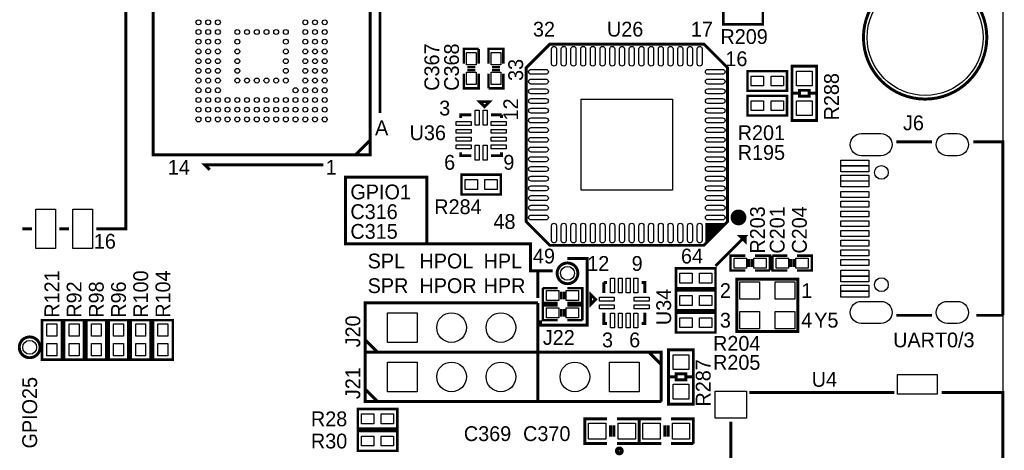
# Model space of a CAD drawing. Extents: x 0 to 83, y 0 to 145.
# Tile 8 of 9: x 29 to 80, y 93 to 115. Entities that reach past the tile are written whole.
import ezdxf
from ezdxf.enums import TextEntityAlignment as Align

# ---------------------------------------------------------------- set-up
doc = ezdxf.new("R2010")
doc.units = 0
for name, color, linetype in [('BG_OUTLINE', 7, 'CONTINUOUS'), ('BG_SILKSCREEN_TOP', 7, 'CONTINUOUS'), ('PG_SILKSCREEN_TOP', 7, 'CONTINUOUS'), ('PIN_TOP', 12, 'CONTINUOUS'), ('RD_SILKSCREEN_TOP', 7, 'CONTINUOUS')]:
    doc.layers.add(name, color=color, linetype=linetype)

msp = doc.modelspace()

# ---------------------------------------------------------------- linework, layer by layer
at = {"layer": 'BG_OUTLINE'}
msp.add_lwpolyline([(1.999996, 139.999974), (78.068424, 139.999974, -0.414214), (80.06842, 137.999978), (80.06842, 1.999996, -0.414214), (78.068424, 0), (1.999996, 0, -0.414214), (0, 1.999996), (0, 56.291734)], format="xyb", dxfattribs=at)
at = {"layer": 'BG_SILKSCREEN_TOP', "const_width": 0.1524}
for points in [[(56.134, 101.981), (55.753, 101.981), (55.753, 103.378), (50.419, 103.378), (50.419, 106.807), (46.228, 106.807), (46.228, 103.378), (50.419, 103.378)], [(65.278, 102.235), (66.802, 103.759), (66.548, 103.759), (66.802, 103.505), (66.802, 103.759)], [(57.658, 102.616), (58.674, 102.616), (58.674, 99.187), (56.261, 99.187), (56.261, 99.441)], [(56.134, 100.584), (56.134, 101.981), (56.896, 101.981)]]:
    msp.add_lwpolyline(points, dxfattribs=at)
at = {"layer": 'PG_SILKSCREEN_TOP'}
for points, const_width in [([(33.401, 104.14), (34.925, 104.14), (34.925, 121.92)], 0.1524), ([(47.498, 107.95), (47.498, 118.11), (36.322, 118.11), (36.322, 107.95), (47.498, 107.95)], 0.1524), ([(48.006, 110.109), (48.006, 115.951), (48.26, 115.697)], 0.1524), ([(65.679066, 115.68938), (67.711066, 115.68938), (67.711066, 114.67338), (65.679066, 114.67338), (65.679066, 115.68938)], 0.127), ([(63.45682, 103.296466), (56.75122, 103.296466), (55.53202, 104.515666), (55.53202, 112.440466), (56.75122, 113.659666), (64.67602, 113.659666), (65.89522, 112.440466), (65.89522, 104.515666), (64.67602, 103.296466), (63.45682, 103.296466)], 0.1524), ([(52.324, 112.649), (52.324, 113.411), (53.086, 113.411)], 0.127), ([(53.086, 113.411), (53.086, 112.649)], 0.127), ([(53.594, 112.649), (53.594, 113.411), (54.356, 113.411), (54.356, 112.649)], 0.127), ([(52.9082, 112.4712), (52.5018, 112.4712)], 0.127), ([(53.7718, 112.4712), (54.1782, 112.4712)], 0.127), ([(69.215, 109.728), (69.215, 112.522), (70.485, 112.522), (70.485, 109.728), (69.215, 109.728)], 0.1524), ([(53.086, 112.141), (53.086, 111.379), (52.324, 111.379), (52.324, 112.141)], 0.127), ([(52.9082, 112.3188), (52.5018, 112.3188)], 0.127), ([(53.594, 111.379), (53.594, 112.141)], 0.127), ([(54.356, 112.141), (54.356, 111.379), (53.594, 111.379)], 0.127), ([(53.7718, 112.3188), (54.1782, 112.3188)], 0.127), ([(68.961, 111.252), (66.929, 111.252), (66.929, 112.268), (68.961, 112.268), (68.961, 111.252)], 0.127), ([(68.961, 109.982), (66.929, 109.982), (66.929, 110.998), (68.961, 110.998), (68.961, 109.982)], 0.127), ([(69.2658, 111.125), (69.596, 111.125), (69.596, 110.9726), (70.104, 110.9726), (70.104, 111.2774), (69.596, 111.2774), (69.596, 111.125)], 0.1524), ([(70.104, 111.125), (70.485, 111.125)], 0.1524), ([(53.6448, 110.6932), (53.1368, 110.6932), (53.3908, 110.4392), (53.6448, 110.6932)], 0.1524), ([(52.1589, 109.855), (52.1589, 110.0201), (52.705, 110.0201)], 0.1524), ([(53.721, 110.0201), (54.2671, 110.0201)], 0.1524), ([(54.2671, 110.0201), (54.2671, 109.855)], 0.1524), ([(46.736, 107.95), (47.498, 108.712)], 0.1524), ([(76.41844, 108.629958), (74.58964, 108.629958)], 0.1524), ([(80.06842, 99.690174), (80.06842, 108.629958), (78.55204, 108.629958)], 0.1524), ([(52.705, 107.9119), (52.1589, 107.9119), (52.1589, 108.077)], 0.1524), ([(54.2671, 108.077), (54.2671, 107.9119), (53.721, 107.9119)], 0.1524), ([(45.085, 107.442), (38.989, 107.442), (39.243, 107.188)], 0.1524), ([(54.229, 105.918), (52.197, 105.918), (52.197, 106.934), (54.229, 106.934), (54.229, 105.918)], 0.127), ([(65.59042, 104.363266), (64.82842, 103.601266), (64.82842, 104.210866), (64.98082, 104.363266), (65.74282, 104.363266), (65.89522, 104.515666)], 0.1524), ([(64.82842, 104.210866), (64.98082, 104.363266), (64.82842, 104.363266), (64.82842, 103.906066), (65.28562, 104.363266)], 0.1524), ([(65.13322, 104.363266), (64.82842, 104.058466)], 0.1524), ([(65.43802, 104.363266), (64.82842, 103.753666)], 0.1524), ([(29.591, 104.14), (30.099, 104.14)], 0.1524), ([(31.496, 104.14), (32.004, 104.14)], 0.1524), ([(64.82842, 103.601266), (64.82842, 103.448866), (64.67602, 103.296466)], 0.1524), ([(66.80962, 102.001066), (66.04762, 102.001066), (66.04762, 102.763066), (66.80962, 102.763066)], 0.127), ([(66.98742, 102.178866), (66.98742, 102.585266)], 0.127), ([(67.13982, 102.178866), (67.13982, 102.585266)], 0.127), ([(67.31762, 102.763066), (68.07962, 102.763066), (68.07962, 102.001066)], 0.127), ([(68.20662, 102.763066), (68.96862, 102.763066)], 0.127), ([(68.96862, 102.001066), (68.20662, 102.001066), (68.20662, 102.763066)], 0.127), ([(69.14642, 102.585266), (69.14642, 102.178866)], 0.127), ([(69.29882, 102.585266), (69.29882, 102.178866)], 0.127), ([(69.47662, 102.763066), (70.23862, 102.763066), (70.23862, 102.001066), (69.47662, 102.001066)], 0.127), ([(65.278, 101.092), (63.246, 101.092), (63.246, 102.108), (65.278, 102.108), (65.278, 101.092)], 0.127), ([(68.07962, 102.001066), (67.31762, 102.001066)], 0.127), ([(59.5249, 101.3841), (59.69, 101.3841)], 0.1524), ([(59.5249, 100.838), (59.5249, 101.3841)], 0.1524), ([(61.468, 101.3841), (61.6331, 101.3841), (61.6331, 100.838)], 0.1524), ([(69.5198, 99.0346), (69.5198, 101.5492), (66.3702, 101.5492), (66.3702, 98.8568), (69.5198, 98.8568), (69.5198, 99.0346)], 0.1524), ([(56.388, 101.092), (57.15, 101.092)], 0.127), ([(57.15, 100.33), (56.388, 100.33), (56.388, 101.092)], 0.127), ([(57.3278, 100.9142), (57.3278, 100.5078)], 0.127), ([(57.4802, 100.9142), (57.4802, 100.5078)], 0.127), ([(57.658, 101.092), (58.42, 101.092), (58.42, 100.33), (57.658, 100.33)], 0.127), ([(65.278, 99.949), (63.246, 99.949), (63.246, 100.965), (65.278, 100.965), (65.278, 99.949)], 0.127), ([(56.134, 97.79), (47.244, 97.79), (47.244, 100.33), (48.514, 100.33)], 0.1524), ([(47.244, 100.33), (47.244, 97.79)], 0.150114), ([(48.514, 100.33), (56.134, 100.33)], 0.1524), ([(56.134, 100.33), (56.134, 97.79)], 0.1524), ([(58.8518, 100.7618), (58.8518, 100.2538), (59.1058, 100.5078), (58.8518, 100.7618)], 0.1524), ([(57.15, 99.441), (56.388, 99.441), (56.388, 100.203), (57.15, 100.203)], 0.127), ([(57.3278, 99.6188), (57.3278, 100.0252)], 0.127), ([(57.4802, 99.6188), (57.4802, 100.0252)], 0.127), ([(57.658, 100.203), (58.42, 100.203), (58.42, 99.441)], 0.127), ([(59.69, 99.2759), (59.5249, 99.2759), (59.5249, 99.822)], 0.1524), ([(61.6331, 99.822), (61.6331, 99.2759), (61.468, 99.2759)], 0.1524), ([(65.278, 98.806), (63.246, 98.806), (63.246, 99.822), (65.278, 99.822), (65.278, 98.806)], 0.127), ([(31.623, 99.441), (31.623, 97.409), (30.607, 97.409), (30.607, 99.441), (31.623, 99.441)], 0.127), ([(31.75, 97.409), (31.75, 99.441), (32.766, 99.441), (32.766, 97.409), (31.75, 97.409)], 0.127), ([(32.893, 97.409), (32.893, 99.441), (33.909, 99.441), (33.909, 97.409), (32.893, 97.409)], 0.127), ([(34.036, 97.409), (34.036, 99.441), (35.052, 99.441), (35.052, 97.409), (34.036, 97.409)], 0.127), ([(35.179, 97.409), (35.179, 99.441), (36.195, 99.441), (36.195, 97.409), (35.179, 97.409)], 0.127), ([(36.322, 97.409), (36.322, 99.441), (37.338, 99.441), (37.338, 97.409), (36.322, 97.409)], 0.127), ([(58.42, 99.441), (57.658, 99.441)], 0.127), ([(74.58964, 99.690174), (76.41844, 99.690174)], 0.1524), ([(78.70444, 99.690174), (80.06842, 99.690174)], 0.1524), ([(47.244, 98.425), (47.879, 97.79)], 0.1524), ([(56.134, 95.25), (47.244, 95.25), (47.244, 97.79), (48.514, 97.79)], 0.1524), ([(47.244, 97.79), (47.244, 95.25)], 0.150114), ([(48.514, 97.79), (56.134, 97.79)], 0.1524), ([(56.134, 97.79), (56.134, 95.25)], 0.1524), ([(56.134, 97.79), (62.484, 97.79), (62.484, 95.25)], 0.1524), ([(56.134, 95.25), (56.134, 97.79)], 0.1524), ([(62.484, 97.155), (61.849, 97.79)], 0.1524), ([(62.484, 95.25), (62.484, 97.79)], 0.150114), ([(62.865, 95.123), (62.865, 97.917), (64.135, 97.917), (64.135, 95.123), (62.865, 95.123)], 0.1524), ([(62.9158, 96.52), (63.246, 96.52), (63.246, 96.3676), (63.754, 96.3676), (63.754, 96.6724), (63.246, 96.6724), (63.246, 96.52)], 0.1524), ([(63.754, 96.52), (64.135, 96.52)], 0.1524), ([(47.244, 95.885), (47.879, 95.25)], 0.1524), ([(62.484, 95.25), (56.134, 95.25)], 0.1524), ([(67.017646, 95.715074), (74.485246, 95.715074)], 0.1524), ([(76.923646, 95.715074), (80.06842, 95.715074), (80.06842, 80.814926), (76.923646, 80.814926)], 0.1524), ([(48.895, 93.853), (46.863, 93.853), (46.863, 94.869), (48.895, 94.869), (48.895, 93.853)], 0.127), ([(59.69, 93.091), (58.547, 93.091), (58.547, 94.361), (59.69, 94.361)], 0.1524), ([(60.198, 94.361), (61.341, 94.361), (61.341, 93.091)], 0.1524), ([(62.484, 93.091), (61.341, 93.091), (61.341, 94.361), (62.484, 94.361)], 0.1524), ([(62.992, 94.361), (64.135, 94.361), (64.135, 93.091)], 0.1524), ([(66.068448, 91.0082), (66.068448, 94.2086)], 0.1524), ([(48.895, 92.71), (46.863, 92.71), (46.863, 93.726), (48.895, 93.726), (48.895, 92.71)], 0.127), ([(59.8678, 93.4466), (59.8678, 94.0308)], 0.1524), ([(60.0456, 93.4466), (60.0456, 94.0308)], 0.1524), ([(62.6618, 93.4466), (62.6618, 94.0308)], 0.1524), ([(62.8396, 93.4466), (62.8396, 94.0308)], 0.1524), ([(61.341, 93.091), (60.198, 93.091)], 0.1524), ([(64.135, 93.091), (62.992, 93.091)], 0.1524)]:
    msp.add_lwpolyline(points, dxfattribs=dict(at, const_width=const_width))
for points, const_width in [([(79.243428, 114.000026, 1), (72.893428, 114.000026, 1), (79.243428, 114.000026)], 0.1524), ([(66.662808, 104.732074, -1), (66.256408, 104.732074, -1), (66.662808, 104.732074)], 0.4064), ([(58.191908, 101.854, 1), (57.124092, 101.854, 1), (58.191908, 101.854)], 0.1524), ([(30.505908, 98.044, 1), (29.438092, 98.044, 1), (30.505908, 98.044)], 0.1524), ([(60.452, 92.71, 1), (60.198, 92.71, 1), (60.452, 92.71)], 0.199898)]:
    msp.add_lwpolyline(points, format="xyb", dxfattribs=dict(at, const_width=const_width))
at = {"layer": 'PIN_TOP'}
for points in [[(52.451, 113.2205), (52.959, 113.2205), (52.959, 112.5855), (52.451, 112.5855)], [(54.229, 112.5855), (53.721, 112.5855), (53.721, 113.2205), (54.229, 113.2205)], [(52.451, 112.2045), (52.959, 112.2045), (52.959, 111.5695), (52.451, 111.5695)], [(54.229, 111.5695), (53.721, 111.5695), (53.721, 112.2045), (54.229, 112.2045)], [(70.2564, 111.506), (69.4436, 111.506), (69.4436, 112.268), (70.2564, 112.268)], [(67.7545, 112.014), (67.7545, 111.506), (67.1195, 111.506), (67.1195, 112.014)], [(68.7705, 112.014), (68.7705, 111.506), (68.1355, 111.506), (68.1355, 112.014)], [(63.06312, 110.827566), (63.06312, 106.128566), (58.36412, 106.128566), (58.36412, 110.827566)], [(67.7545, 110.744), (67.7545, 110.236), (67.1195, 110.236), (67.1195, 110.744)], [(68.7705, 110.744), (68.7705, 110.236), (68.1355, 110.236), (68.1355, 110.744)], [(70.2564, 109.982), (69.4436, 109.982), (69.4436, 110.744), (70.2564, 110.744)], [(52.911248, 109.485176), (52.911248, 110.247176), (53.114448, 110.247176), (53.114448, 109.485176)], [(53.311298, 109.485176), (53.311298, 110.247176), (53.514498, 110.247176), (53.514498, 109.485176)], [(51.931824, 109.667802), (52.693824, 109.667802), (52.693824, 109.464602), (51.931824, 109.464602)], [(53.732176, 109.667802), (54.494176, 109.667802), (54.494176, 109.464602), (53.732176, 109.464602)], [(51.931824, 109.267752), (52.693824, 109.267752), (52.693824, 109.064552), (51.931824, 109.064552)], [(53.732176, 109.267752), (54.494176, 109.267752), (54.494176, 109.064552), (53.732176, 109.064552)], [(51.931824, 108.867702), (52.693824, 108.867702), (52.693824, 108.664502), (51.931824, 108.664502)], [(53.732176, 108.867702), (54.494176, 108.867702), (54.494176, 108.664502), (53.732176, 108.664502)], [(51.931824, 108.467652), (52.693824, 108.467652), (52.693824, 108.264452), (51.931824, 108.264452)], [(52.911248, 107.684824), (52.911248, 108.446824), (53.114448, 108.446824), (53.114448, 107.684824)], [(53.311298, 107.684824), (53.311298, 108.446824), (53.514498, 108.446824), (53.514498, 107.684824)], [(53.732176, 108.467652), (54.494176, 108.467652), (54.494176, 108.264452), (53.732176, 108.264452)], [(73.16851, 107.382564), (71.72071, 107.382564), (71.72071, 107.687364), (73.16851, 107.687364)], [(73.16851, 107.08259), (71.72071, 107.08259), (71.72071, 107.38739), (73.16851, 107.38739)], [(53.0225, 106.68), (53.0225, 106.172), (52.3875, 106.172), (52.3875, 106.68)], [(54.0385, 106.68), (54.0385, 106.172), (53.4035, 106.172), (53.4035, 106.68)], [(73.16851, 106.60761), (71.72071, 106.60761), (71.72071, 106.91241), (73.16851, 106.91241)], [(73.16851, 106.307636), (71.72071, 106.307636), (71.72071, 106.612436), (73.16851, 106.612436)], [(73.16851, 105.757726), (71.72071, 105.757726), (71.72071, 106.062526), (73.16851, 106.062526)], [(73.16851, 105.2576), (71.72071, 105.2576), (71.72071, 105.5624), (73.16851, 105.5624)], [(30.2895, 103.124), (30.2895, 105.156), (31.3055, 105.156), (31.3055, 103.124)], [(32.1945, 103.124), (32.1945, 105.156), (33.2105, 105.156), (33.2105, 103.124)], [(73.16851, 104.757728), (71.72071, 104.757728), (71.72071, 105.062528), (73.16851, 105.062528)], [(73.16851, 104.257602), (71.72071, 104.257602), (71.72071, 104.562402), (73.16851, 104.562402)], [(73.16851, 103.75773), (71.72071, 103.75773), (71.72071, 104.06253), (73.16851, 104.06253)], [(73.16851, 103.257604), (71.72071, 103.257604), (71.72071, 103.562404), (73.16851, 103.562404)], [(73.16851, 102.757732), (71.72071, 102.757732), (71.72071, 103.062532), (73.16851, 103.062532)], [(66.87312, 102.636066), (66.87312, 102.128066), (66.23812, 102.128066), (66.23812, 102.636066)], [(67.88912, 102.636066), (67.88912, 102.128066), (67.25412, 102.128066), (67.25412, 102.636066)], [(68.39712, 102.128066), (68.39712, 102.636066), (69.03212, 102.636066), (69.03212, 102.128066)], [(69.41312, 102.128066), (69.41312, 102.636066), (70.04812, 102.636066), (70.04812, 102.128066)], [(73.16851, 102.257606), (71.72071, 102.257606), (71.72071, 102.562406), (73.16851, 102.562406)], [(73.16851, 101.707696), (71.72071, 101.707696), (71.72071, 102.012496), (73.16851, 102.012496)], [(59.877198, 100.849176), (59.877198, 101.611176), (60.080398, 101.611176), (60.080398, 100.849176)], [(60.277248, 100.849176), (60.277248, 101.611176), (60.480448, 101.611176), (60.480448, 100.849176)], [(60.677298, 100.849176), (60.677298, 101.611176), (60.880498, 101.611176), (60.880498, 100.849176)], [(61.077348, 100.849176), (61.077348, 101.611176), (61.280548, 101.611176), (61.280548, 100.849176)], [(64.0715, 101.854), (64.0715, 101.346), (63.4365, 101.346), (63.4365, 101.854)], [(65.0875, 101.854), (65.0875, 101.346), (64.4525, 101.346), (64.4525, 101.854)], [(66.5226, 101.4095), (67.5386, 101.4095), (67.5386, 100.5205), (66.5226, 100.5205)], [(69.3674, 100.5205), (68.3514, 100.5205), (68.3514, 101.4095), (69.3674, 101.4095)], [(73.16851, 101.407722), (71.72071, 101.407722), (71.72071, 101.712522), (73.16851, 101.712522)], [(56.5785, 100.457), (56.5785, 100.965), (57.2135, 100.965), (57.2135, 100.457)], [(57.5945, 100.457), (57.5945, 100.965), (58.2295, 100.965), (58.2295, 100.457)], [(73.16851, 100.932742), (71.72071, 100.932742), (71.72071, 101.237542), (73.16851, 101.237542)], [(73.16851, 100.632768), (71.72071, 100.632768), (71.72071, 100.937568), (73.16851, 100.937568)], [(60.059824, 100.428298), (59.297824, 100.428298), (59.297824, 100.631498), (60.059824, 100.631498)], [(61.860176, 100.428298), (61.098176, 100.428298), (61.098176, 100.631498), (61.860176, 100.631498)], [(64.0715, 100.711), (64.0715, 100.203), (63.4365, 100.203), (63.4365, 100.711)], [(65.0875, 100.711), (65.0875, 100.203), (64.4525, 100.203), (64.4525, 100.711)], [(57.2135, 100.076), (57.2135, 99.568), (56.5785, 99.568), (56.5785, 100.076)], [(58.2295, 100.076), (58.2295, 99.568), (57.5945, 99.568), (57.5945, 100.076)], [(60.059824, 100.028248), (59.297824, 100.028248), (59.297824, 100.231448), (60.059824, 100.231448)], [(61.860176, 100.028248), (61.098176, 100.028248), (61.098176, 100.231448), (61.860176, 100.231448)], [(67.5386, 98.9965), (66.5226, 98.9965), (66.5226, 99.8855), (67.5386, 99.8855)], [(68.3514, 99.8855), (69.3674, 99.8855), (69.3674, 98.9965), (68.3514, 98.9965)], [(48.387, 98.298), (48.387, 99.822), (49.911, 99.822), (49.911, 98.298)], [(59.877198, 99.048824), (59.877198, 99.810824), (60.080398, 99.810824), (60.080398, 99.048824)], [(60.277248, 99.048824), (60.277248, 99.810824), (60.480448, 99.810824), (60.480448, 99.048824)], [(60.677298, 99.048824), (60.677298, 99.810824), (60.880498, 99.810824), (60.880498, 99.048824)], [(61.077348, 99.048824), (61.077348, 99.810824), (61.280548, 99.810824), (61.280548, 99.048824)], [(64.0715, 99.568), (64.0715, 99.06), (63.4365, 99.06), (63.4365, 99.568)], [(65.0875, 99.568), (65.0875, 99.06), (64.4525, 99.06), (64.4525, 99.568)], [(30.861, 99.2505), (31.369, 99.2505), (31.369, 98.6155), (30.861, 98.6155)], [(32.512, 98.6155), (32.004, 98.6155), (32.004, 99.2505), (32.512, 99.2505)], [(33.655, 98.6155), (33.147, 98.6155), (33.147, 99.2505), (33.655, 99.2505)], [(34.798, 98.6155), (34.29, 98.6155), (34.29, 99.2505), (34.798, 99.2505)], [(35.941, 98.6155), (35.433, 98.6155), (35.433, 99.2505), (35.941, 99.2505)], [(37.084, 98.6155), (36.576, 98.6155), (36.576, 99.2505), (37.084, 99.2505)], [(30.861, 98.2345), (31.369, 98.2345), (31.369, 97.5995), (30.861, 97.5995)], [(32.512, 97.5995), (32.004, 97.5995), (32.004, 98.2345), (32.512, 98.2345)], [(33.655, 97.5995), (33.147, 97.5995), (33.147, 98.2345), (33.655, 98.2345)], [(34.798, 97.5995), (34.29, 97.5995), (34.29, 98.2345), (34.798, 98.2345)], [(35.941, 97.5995), (35.433, 97.5995), (35.433, 98.2345), (35.941, 98.2345)], [(37.084, 97.5995), (36.576, 97.5995), (36.576, 98.2345), (37.084, 98.2345)], [(63.9064, 96.901), (63.0936, 96.901), (63.0936, 97.663), (63.9064, 97.663)], [(48.387, 95.758), (48.387, 97.282), (49.911, 97.282), (49.911, 95.758)], [(61.341, 97.282), (61.341, 95.758), (59.817, 95.758), (59.817, 97.282)], [(76.684378, 95.631), (74.652378, 95.631), (74.652378, 96.647), (76.684378, 96.647)], [(63.9064, 95.377), (63.0936, 95.377), (63.0936, 96.139), (63.9064, 96.139)], [(66.868548, 94.387924), (65.268348, 94.387924), (65.268348, 95.784924), (66.868548, 95.784924)], [(47.6885, 94.615), (47.6885, 94.107), (47.0535, 94.107), (47.0535, 94.615)], [(48.7045, 94.615), (48.7045, 94.107), (48.0695, 94.107), (48.0695, 94.615)], [(59.6265, 94.1324), (59.6265, 93.3196), (58.7375, 93.3196), (58.7375, 94.1324)], [(61.1505, 94.1324), (61.1505, 93.3196), (60.2615, 93.3196), (60.2615, 94.1324)], [(62.4205, 94.1324), (62.4205, 93.3196), (61.5315, 93.3196), (61.5315, 94.1324)], [(63.9445, 94.1324), (63.9445, 93.3196), (63.0555, 93.3196), (63.0555, 94.1324)], [(47.6885, 93.472), (47.6885, 92.964), (47.0535, 92.964), (47.0535, 93.472)], [(48.7045, 93.472), (48.7045, 92.964), (48.0695, 92.964), (48.0695, 93.472)]]:
    msp.add_lwpolyline(points, close=True, dxfattribs=at)
for points in [[(56.836564, 112.646968), (56.836564, 113.408968, -1), (57.090564, 113.408968), (57.090564, 112.646968, -1)], [(57.33669, 112.646968), (57.33669, 113.408968, -1), (57.59069, 113.408968), (57.59069, 112.646968, -1)], [(57.836562, 112.646968), (57.836562, 113.408968, -1), (58.090562, 113.408968), (58.090562, 112.646968, -1)], [(58.336688, 112.646968), (58.336688, 113.408968, -1), (58.590688, 113.408968), (58.590688, 112.646968, -1)], [(58.83656, 112.646968), (58.83656, 113.408968, -1), (59.09056, 113.408968), (59.09056, 112.646968, -1)], [(59.336686, 112.646968), (59.336686, 113.408968, -1), (59.590686, 113.408968), (59.590686, 112.646968, -1)], [(59.836558, 112.646968), (59.836558, 113.408968, -1), (60.090558, 113.408968), (60.090558, 112.646968, -1)], [(60.336684, 112.646968), (60.336684, 113.408968, -1), (60.590684, 113.408968), (60.590684, 112.646968, -1)], [(60.836556, 112.646968), (60.836556, 113.408968, -1), (61.090556, 113.408968), (61.090556, 112.646968, -1)], [(61.336682, 112.646968), (61.336682, 113.408968, -1), (61.590682, 113.408968), (61.590682, 112.646968, -1)], [(61.836554, 112.646968), (61.836554, 113.408968, -1), (62.090554, 113.408968), (62.090554, 112.646968, -1)], [(62.33668, 112.646968), (62.33668, 113.408968, -1), (62.59068, 113.408968), (62.59068, 112.646968, -1)], [(62.836552, 112.646968), (62.836552, 113.408968, -1), (63.090552, 113.408968), (63.090552, 112.646968, -1)], [(63.336678, 112.646968), (63.336678, 113.408968, -1), (63.590678, 113.408968), (63.590678, 112.646968, -1)], [(63.83655, 112.646968), (63.83655, 113.408968, -1), (64.09055, 113.408968), (64.09055, 112.646968, -1)], [(64.336676, 112.646968), (64.336676, 113.408968, -1), (64.590676, 113.408968), (64.590676, 112.646968, -1)], [(56.544718, 112.101122), (55.782718, 112.101122, -1), (55.782718, 112.355122), (56.544718, 112.355122, -1)], [(64.882522, 112.355122), (65.644522, 112.355122, -1), (65.644522, 112.101122), (64.882522, 112.101122, -1)], [(56.544718, 111.600996), (55.782718, 111.600996, -1), (55.782718, 111.854996), (56.544718, 111.854996, -1)], [(64.882522, 111.854996), (65.644522, 111.854996, -1), (65.644522, 111.600996), (64.882522, 111.600996, -1)], [(56.544718, 111.101124), (55.782718, 111.101124, -1), (55.782718, 111.355124), (56.544718, 111.355124, -1)], [(64.882522, 111.355124), (65.644522, 111.355124, -1), (65.644522, 111.101124), (64.882522, 111.101124, -1)], [(56.544718, 110.600998), (55.782718, 110.600998, -1), (55.782718, 110.854998), (56.544718, 110.854998, -1)], [(64.882522, 110.854998), (65.644522, 110.854998, -1), (65.644522, 110.600998), (64.882522, 110.600998, -1)], [(56.544718, 110.101126), (55.782718, 110.101126, -1), (55.782718, 110.355126), (56.544718, 110.355126, -1)], [(64.882522, 110.355126), (65.644522, 110.355126, -1), (65.644522, 110.101126), (64.882522, 110.101126, -1)], [(56.544718, 109.601), (55.782718, 109.601, -1), (55.782718, 109.855), (56.544718, 109.855, -1)], [(64.882522, 109.855), (65.644522, 109.855, -1), (65.644522, 109.601), (64.882522, 109.601, -1)], [(56.544718, 109.101128), (55.782718, 109.101128, -1), (55.782718, 109.355128), (56.544718, 109.355128, -1)], [(64.882522, 109.355128), (65.644522, 109.355128, -1), (65.644522, 109.101128), (64.882522, 109.101128, -1)], [(72.780398, 109.051598), (73.796398, 109.051598, -1), (73.796398, 107.908598), (72.780398, 107.908598, -1)], [(77.214476, 109.051598), (77.722476, 109.051598, -1), (77.722476, 107.908598), (77.214476, 107.908598, -1)], [(56.544718, 108.601002), (55.782718, 108.601002, -1), (55.782718, 108.855002), (56.544718, 108.855002, -1)], [(64.882522, 108.855002), (65.644522, 108.855002, -1), (65.644522, 108.601002), (64.882522, 108.601002, -1)], [(56.544718, 108.10113), (55.782718, 108.10113, -1), (55.782718, 108.35513), (56.544718, 108.35513, -1)], [(64.882522, 108.35513), (65.644522, 108.35513, -1), (65.644522, 108.10113), (64.882522, 108.10113, -1)], [(56.544718, 107.601004), (55.782718, 107.601004, -1), (55.782718, 107.855004), (56.544718, 107.855004, -1)], [(64.882522, 107.855004), (65.644522, 107.855004, -1), (65.644522, 107.601004), (64.882522, 107.601004, -1)], [(56.544718, 107.101132), (55.782718, 107.101132, -1), (55.782718, 107.355132), (56.544718, 107.355132, -1)], [(64.882522, 107.355132), (65.644522, 107.355132, -1), (65.644522, 107.101132), (64.882522, 107.101132, -1)], [(56.544718, 106.601006), (55.782718, 106.601006, -1), (55.782718, 106.855006), (56.544718, 106.855006, -1)], [(64.882522, 106.855006), (65.644522, 106.855006, -1), (65.644522, 106.601006), (64.882522, 106.601006, -1)], [(56.544718, 106.101134), (55.782718, 106.101134, -1), (55.782718, 106.355134), (56.544718, 106.355134, -1)], [(64.882522, 106.355134), (65.644522, 106.355134, -1), (65.644522, 106.101134), (64.882522, 106.101134, -1)], [(56.544718, 105.601008), (55.782718, 105.601008, -1), (55.782718, 105.855008), (56.544718, 105.855008, -1)], [(64.882522, 105.855008), (65.644522, 105.855008, -1), (65.644522, 105.601008), (64.882522, 105.601008, -1)], [(56.544718, 105.101136), (55.782718, 105.101136, -1), (55.782718, 105.355136), (56.544718, 105.355136, -1)], [(64.882522, 105.355136), (65.644522, 105.355136, -1), (65.644522, 105.101136), (64.882522, 105.101136, -1)], [(56.544718, 104.60101), (55.782718, 104.60101, -1), (55.782718, 104.85501), (56.544718, 104.85501, -1)], [(56.836564, 103.547164), (56.836564, 104.309164, -1), (57.090564, 104.309164), (57.090564, 103.547164, -1)], [(57.33669, 103.547164), (57.33669, 104.309164, -1), (57.59069, 104.309164), (57.59069, 103.547164, -1)], [(57.836562, 103.547164), (57.836562, 104.309164, -1), (58.090562, 104.309164), (58.090562, 103.547164, -1)], [(58.336688, 103.547164), (58.336688, 104.309164, -1), (58.590688, 104.309164), (58.590688, 103.547164, -1)], [(58.83656, 103.547164), (58.83656, 104.309164, -1), (59.09056, 104.309164), (59.09056, 103.547164, -1)], [(59.336686, 103.547164), (59.336686, 104.309164, -1), (59.590686, 104.309164), (59.590686, 103.547164, -1)], [(59.836558, 103.547164), (59.836558, 104.309164, -1), (60.090558, 104.309164), (60.090558, 103.547164, -1)], [(60.336684, 103.547164), (60.336684, 104.309164, -1), (60.590684, 104.309164), (60.590684, 103.547164, -1)], [(60.836556, 103.547164), (60.836556, 104.309164, -1), (61.090556, 104.309164), (61.090556, 103.547164, -1)], [(61.336682, 103.547164), (61.336682, 104.309164, -1), (61.590682, 104.309164), (61.590682, 103.547164, -1)], [(61.836554, 103.547164), (61.836554, 104.309164, -1), (62.090554, 104.309164), (62.090554, 103.547164, -1)], [(62.33668, 103.547164), (62.33668, 104.309164, -1), (62.59068, 104.309164), (62.59068, 103.547164, -1)], [(62.836552, 103.547164), (62.836552, 104.309164, -1), (63.090552, 104.309164), (63.090552, 103.547164, -1)], [(63.336678, 103.547164), (63.336678, 104.309164, -1), (63.590678, 104.309164), (63.590678, 103.547164, -1)], [(63.83655, 103.547164), (63.83655, 104.309164, -1), (64.09055, 104.309164), (64.09055, 103.547164, -1)], [(64.336676, 103.547164), (64.336676, 104.309164, -1), (64.590676, 104.309164), (64.590676, 103.547164, -1)], [(64.882522, 104.85501), (65.644522, 104.85501, -1), (65.644522, 104.60101), (64.882522, 104.60101, -1)], [(72.780398, 100.411534), (73.796398, 100.411534, -1), (73.796398, 99.268534), (72.780398, 99.268534, -1)], [(77.214476, 100.411534), (77.722476, 100.411534, -1), (77.722476, 99.268534), (77.214476, 99.268534, -1)]]:
    msp.add_lwpolyline(points, format="xyb", close=True, dxfattribs=at)
for centre, radius in [((76.068428, 114.000026), 2.9845), ((38.66007, 114.78006), 0.127), ((39.159942, 114.78006), 0.127), ((39.660068, 114.78006), 0.127), ((44.159932, 114.78006), 0.127), ((44.660058, 114.78006), 0.127), ((45.15993, 114.78006), 0.127), ((38.66007, 114.279934), 0.127), ((39.159942, 114.279934), 0.127), ((39.660068, 114.279934), 0.127), ((40.660066, 114.279934), 0.127), ((41.159938, 114.279934), 0.127), ((41.660064, 114.279934), 0.127), ((42.159936, 114.279934), 0.127), ((42.660062, 114.279934), 0.127), ((43.159934, 114.279934), 0.127), ((44.159932, 114.279934), 0.127), ((44.660058, 114.279934), 0.127), ((45.15993, 114.279934), 0.127), ((38.66007, 113.780062), 0.127), ((39.159942, 113.780062), 0.127), ((39.660068, 113.780062), 0.127), ((40.660066, 113.780062), 0.127), ((43.159934, 113.780062), 0.127), ((44.159932, 113.780062), 0.127), ((44.660058, 113.780062), 0.127), ((45.15993, 113.780062), 0.127), ((38.66007, 113.279936), 0.127), ((39.159942, 113.279936), 0.127), ((39.660068, 113.279936), 0.127), ((40.660066, 113.279936), 0.127), ((43.159934, 113.279936), 0.127), ((44.159932, 113.279936), 0.127), ((44.660058, 113.279936), 0.127), ((45.15993, 113.279936), 0.127), ((38.66007, 112.780064), 0.127), ((39.159942, 112.780064), 0.127), ((39.660068, 112.780064), 0.127), ((40.660066, 112.780064), 0.127), ((43.159934, 112.780064), 0.127), ((44.159932, 112.780064), 0.127), ((44.660058, 112.780064), 0.127), ((45.15993, 112.780064), 0.127), ((38.66007, 112.279938), 0.127), ((39.159942, 112.279938), 0.127), ((39.660068, 112.279938), 0.127), ((40.660066, 112.279938), 0.127), ((43.159934, 112.279938), 0.127), ((44.159932, 112.279938), 0.127), ((44.660058, 112.279938), 0.127), ((45.15993, 112.279938), 0.127), ((38.66007, 111.780066), 0.127), ((39.159942, 111.780066), 0.127), ((39.660068, 111.780066), 0.127), ((40.660066, 111.780066), 0.127), ((41.159938, 111.780066), 0.127), ((41.660064, 111.780066), 0.127), ((42.159936, 111.780066), 0.127), ((42.660062, 111.780066), 0.127), ((43.159934, 111.780066), 0.127), ((44.159932, 111.780066), 0.127), ((44.660058, 111.780066), 0.127), ((45.15993, 111.780066), 0.127), ((38.66007, 111.27994), 0.127), ((39.159942, 111.27994), 0.127), ((39.660068, 111.27994), 0.127), ((43.66006, 111.27994), 0.127), ((44.159932, 111.27994), 0.127), ((44.660058, 111.27994), 0.127), ((45.15993, 111.27994), 0.127), ((38.66007, 110.780068), 0.127), ((39.159942, 110.780068), 0.127), ((39.660068, 110.780068), 0.127), ((40.15994, 110.780068), 0.127), ((40.660066, 110.780068), 0.127), ((41.159938, 110.780068), 0.127), ((41.660064, 110.780068), 0.127), ((42.159936, 110.780068), 0.127), ((42.660062, 110.780068), 0.127), ((43.159934, 110.780068), 0.127), ((43.66006, 110.780068), 0.127), ((44.159932, 110.780068), 0.127), ((44.660058, 110.780068), 0.127), ((45.15993, 110.780068), 0.127), ((38.66007, 110.279942), 0.127), ((39.159942, 110.279942), 0.127), ((39.660068, 110.279942), 0.127), ((40.15994, 110.279942), 0.127), ((40.660066, 110.279942), 0.127), ((41.159938, 110.279942), 0.127), ((41.660064, 110.279942), 0.127), ((42.159936, 110.279942), 0.127), ((42.660062, 110.279942), 0.127), ((43.159934, 110.279942), 0.127), ((43.66006, 110.279942), 0.127), ((44.159932, 110.279942), 0.127), ((44.660058, 110.279942), 0.127), ((45.15993, 110.279942), 0.127), ((38.66007, 109.78007), 0.127), ((39.159942, 109.78007), 0.127), ((39.660068, 109.78007), 0.127), ((40.15994, 109.78007), 0.127), ((40.660066, 109.78007), 0.127), ((41.159938, 109.78007), 0.127), ((41.660064, 109.78007), 0.127), ((42.159936, 109.78007), 0.127), ((42.660062, 109.78007), 0.127), ((43.159934, 109.78007), 0.127), ((43.66006, 109.78007), 0.127), ((44.159932, 109.78007), 0.127), ((44.660058, 109.78007), 0.127), ((45.15993, 109.78007), 0.127), ((73.818496, 107.050078), 0.3556), ((57.658, 101.854), 0.3556), ((73.818496, 101.270054), 0.3556), ((51.689, 99.06), 0.762), ((54.229, 99.06), 0.762), ((29.972, 98.044), 0.3556), ((51.689, 96.52), 0.762), ((54.229, 96.52), 0.762), ((58.039, 96.52), 0.762)]:
    msp.add_circle(centre, radius, dxfattribs=at)

# ---------------------------------------------------------------- texts
at = {"layer": 'BG_SILKSCREEN_TOP'}
for s, p in [('SPL', (47.371, 102.108)), ('HPOL', (50.038, 102.108)), ('HPL', (53.34, 102.108)), ('SPR', (47.371, 100.838)), ('HPOR', (50.038, 100.838)), ('HPR', (53.34, 100.838)), ('UART0/3', (74.422, 98.044))]:
    msp.add_text(s, height=0.762, dxfattribs=at).set_placement(p)
at = {"layer": 'PG_SILKSCREEN_TOP'}
for s, p in [('32', (55.88, 114.046)), ('17', (64.008, 114.046)), ('16', (65.786, 112.522)), ('3', (51.054, 109.982)), ('A', (47.752, 108.966)), ('6', (51.308, 107.188)), ('9', (54.356, 107.188)), ('14', (37.084, 106.934)), ('1', (45.212, 106.934)), ('48', (53.848, 104.14)), ('16', (33.274, 103.124)), ('49', (55.88, 102.362)), ('64', (63.5, 102.362)), ('12', (58.674, 101.981)), ('9', (60.96, 101.981)), ('3', (59.436, 98.044)), ('6', (60.833, 98.044))]:
    msp.add_text(s, height=0.762, dxfattribs=at).set_placement(p)
for s, p in [('33', (55.372, 111.76)), ('12', (55.118, 109.728))]:
    msp.add_text(s, height=0.762, rotation=90, dxfattribs=at).set_placement(p)
for s, p in [('2', (65.786, 100.584)), ('1', (69.977, 100.584)), ('3', (65.786, 99.06)), ('4', (69.977, 99.06))]:
    msp.add_text(s, height=0.762, dxfattribs=at).set_placement(p, align=Align.CENTER)
at = {"layer": 'RD_SILKSCREEN_TOP'}
for s, p in [('U26', (59.69, 114.046)), ('R209', (65.532, 113.665)), ('J6', (74.93, 109.22)), ('U36', (49.53, 108.712)), ('R201', (66.421, 108.712)), ('R195', (66.421, 107.696)), ('GPIO1', (46.482, 105.664)), ('R284', (50.8, 104.902)), ('C316', (46.482, 104.648)), ('C315', (46.482, 103.632)), ('Y5', (70.358, 99.06)), ('J22', (56.388, 98.171)), ('R204', (65.151, 97.8662)), ('R205', (65.151, 96.8883)), ('U4', (70.231, 96.012)), ('R28', (44.45, 93.98)), ('C369', (52.324, 93.218)), ('C370', (55.372, 93.218)), ('R30', (44.45, 92.837))]:
    msp.add_text(s, height=0.762, dxfattribs=at).set_placement(p)
for s, p in [('C367', (51.054, 111.252)), ('C368', (52.07, 111.252)), ('R288', (71.628, 109.728)), ('R203', (67.818, 102.87)), ('C201', (68.834, 102.87)), ('C204', (69.977, 102.87)), ('R121', (31.496, 99.568)), ('R100', (36.068, 99.568)), ('R104', (37.211, 99.568)), ('R92', (32.639, 99.568)), ('R98', (33.782, 99.568)), ('R96', (34.925, 99.568)), ('U34', (62.992, 99.187)), ('J20', (46.99, 98.044)), ('R287', (65.024, 94.996)), ('J21', (46.99, 95.377)), ('GPIO25', (30.353, 92.837))]:
    msp.add_text(s, height=0.762, rotation=90, dxfattribs=at).set_placement(p)

doc.saveas('drawing.dxf')
